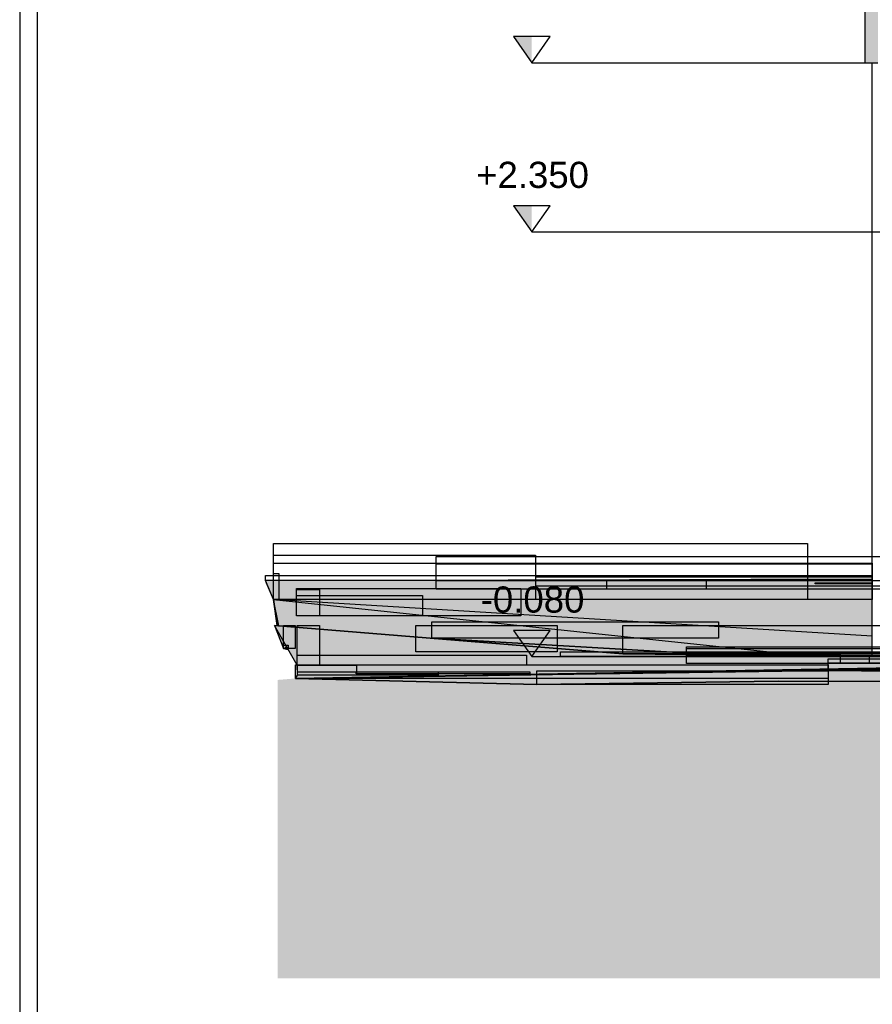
# Model space of a CAD drawing. Header units: metres. Extents: x 0 to 0.84, y 0 to 0.297.
# Tile 1 of 59: x 0.05 to 0.099, y 0.06 to 0.116. Entities that reach past the tile are written whole.
import ezdxf

# ---------------------------------------------------------------- set-up
doc = ezdxf.new("R2010")
doc.units = ezdxf.units.M
doc.header["$XCLIPFRAME"] = 2
doc.linetypes.add('Teckovana 0.5x', pattern=[0.04, 0, -0.04])
for name, color, linetype, lineweight in [('Füllfläche', 7, 'Continuous', 13), ('Maßlinie 1_100', 7, 'Continuous', 25), ('Standard', 7, 'Continuous', 25)]:
    doc.layers.add(name, color=color, linetype=linetype, lineweight=lineweight)
doc.styles.add('ARIAL', font='ARIAL.TTF')
picture_1 = doc.add_image_def('image1.jpg', size_in_pixel=(1024, 1024))

msp = doc.modelspace()

# ---------------------------------------------------------------- hatches: boundary and pattern name
at = {"layer": 'Füllfläche', "linetype": 'Continuous', "lineweight": 25, "true_color": 0xababab, "transparency": 33554687}
msp.add_hatch(color=253, dxfattribs=at).paths.add_polyline_path([(0.064622, 0.078428), (0.064622, 0.061328), (0.514512, 0.061328), (0.514512, 0.080446), (0.480479, 0.080003), (0.407322, 0.078986), (0.406635, 0.078982), (0.364696, 0.078506), (0.326541, 0.07907), (0.295995, 0.07922), (0.258303, 0.079163), (0.184505, 0.079264), (0.17679, 0.078999), (0.130578, 0.078505), (0.109377, 0.078847), (0.095859, 0.078949), (0.065654, 0.07851)])
at = {"layer": 'Maßlinie 1_100', "linetype": 'Continuous', "lineweight": 25, "transparency": 33554687}
for points in [[(0.079188, 0.115299), (0.078138, 0.115299), (0.079188, 0.113799)], [(0.079188, 0.105599), (0.078138, 0.105599), (0.079188, 0.104099)], [(0.079188, 0.081263), (0.078138, 0.081263), (0.079188, 0.079763)]]:
    msp.add_hatch(color=7, dxfattribs=at).paths.add_polyline_path(points)
at = {"layer": 'Standard', "linetype": 'Continuous', "lineweight": 25, "true_color": 0xd8d8d8, "transparency": 33554687}
for points in [[(0.098291, 0.118299), (0.098285, 0.118299), (0.098285, 0.113799), (0.098291, 0.113799)], [(0.099035, 0.118299), (0.098291, 0.118299), (0.098291, 0.113799), (0.099035, 0.113799)]]:
    msp.add_hatch(color=254, dxfattribs=at).paths.add_polyline_path(points)
at = {"layer": 'Standard', "linetype": 'Continuous', "lineweight": 25, "transparency": 33554687}
for color, points in [(7, [(0.098712, 0.113799), (0.09871, 0.113799), (0.09871, 0.105599), (0.098712, 0.105599)]), (7, [(0.098712, 0.105599), (0.09871, 0.105599), (0.09871, 0.079779), (0.098712, 0.079779)]), (7, [(0.063932, 0.084124), (0.095436, 0.083935), (0.09871, 0.083962), (0.09871, 0.084229)]), (7, [(0.073703, 0.083621), (0.063932, 0.084124), (0.063992, 0.083979)]), (7, [(0.079423, 0.083797), (0.095436, 0.083935), (0.063932, 0.084124)]), (7, [(0.073703, 0.083621), (0.079423, 0.083797), (0.063932, 0.084124)]), (7, [(0.073703, 0.083621), (0.063992, 0.083979), (0.064386, 0.08303), (0.09871, 0.082093), (0.09871, 0.082333)]), (7, [(0.064386, 0.08303), (0.09871, 0.082093), (0.09871, 0.082333), (0.09015, 0.082774), (0.064102, 0.083715)]), (7, [(0.064386, 0.08303), (0.09871, 0.082093), (0.09871, 0.082333), (0.09015, 0.082774), (0.064102, 0.083715)]), (7, [(0.073703, 0.083621), (0.09871, 0.082333), (0.09871, 0.08339), (0.079423, 0.083797)]), (7, [(0.079423, 0.083797), (0.09871, 0.08339), (0.09871, 0.083915), (0.095436, 0.083935)]), (7, [(0.095436, 0.083935), (0.09871, 0.083915), (0.09871, 0.083962)]), (7, [(0.064386, 0.08303), (0.09871, 0.080943), (0.09871, 0.082093)]), (7, [(0.064386, 0.08303), (0.095003, 0.079813), (0.095616, 0.079806), (0.095608, 0.079933), (0.097465, 0.079786), (0.09871, 0.079779), (0.09871, 0.080943)]), (7, [(0.064386, 0.08303), (0.07941, 0.080474), (0.089885, 0.07987), (0.095003, 0.079813)]), (7, [(0.064386, 0.08303), (0.064593, 0.081537), (0.064693, 0.081529)]), (7, [(0.065702, 0.082096), (0.064386, 0.08303), (0.064693, 0.081529), (0.064882, 0.081513)]), (7, [(0.064386, 0.08303), (0.065702, 0.082096), (0.078556, 0.080524), (0.07941, 0.080474)]), (7, [(0.09871, 0.082333), (0.09871, 0.083006), (0.09015, 0.082774)]), (7, [(0.09871, 0.082333), (0.09871, 0.083006), (0.09015, 0.082774)]), (7, [(0.065702, 0.082096), (0.064882, 0.081513), (0.072109, 0.080928)]), (7, [(0.065702, 0.082096), (0.072109, 0.080928), (0.073462, 0.080818), (0.078556, 0.080524)]), (9, [(0.065736, 0.079269), (0.065553, 0.080219), (0.064439, 0.081549)]), (7, [(0.084403, 0.079931), (0.064439, 0.081549), (0.072544, 0.080043)]), (7, [(0.065736, 0.079269), (0.065553, 0.080219), (0.064439, 0.081549)]), (7, [(0.072544, 0.080043), (0.064439, 0.081549), (0.065553, 0.080219)]), (7, [(0.06496, 0.080219), (0.06511, 0.080369), (0.064439, 0.081549)]), (7, [(0.073462, 0.080818), (0.084403, 0.079931), (0.089885, 0.07987)]), (7, [(0.06496, 0.080219), (0.06522, 0.080176), (0.06511, 0.080369)]), (7, [(0.08807, 0.079374), (0.065553, 0.080219), (0.065736, 0.079269)]), (7, [(0.08807, 0.079374), (0.072544, 0.080043), (0.065553, 0.080219)]), (7, [(0.084403, 0.079931), (0.080185, 0.080273), (0.079898, 0.079974)]), (7, [(0.084403, 0.079931), (0.080185, 0.080273), (0.079898, 0.079974)]), (7, [(0.08807, 0.079374), (0.080831, 0.079765), (0.072544, 0.080043)]), (7, [(0.080831, 0.079765), (0.084403, 0.079931), (0.072544, 0.080043)]), (7, [(0.08807, 0.079374), (0.079681, 0.079689), (0.079348, 0.079333)]), (7, [(0.08807, 0.079374), (0.079681, 0.079689), (0.079348, 0.079333)]), (7, [(0.08807, 0.079374), (0.079708, 0.079734), (0.079681, 0.079689)]), (7, [(0.08807, 0.079374), (0.079708, 0.079734), (0.079681, 0.079689)]), (7, [(0.08807, 0.079374), (0.080831, 0.079765), (0.079754, 0.079801), (0.079708, 0.079734)]), (7, [(0.08807, 0.079374), (0.080831, 0.079765), (0.079754, 0.079801), (0.079708, 0.079734)]), (7, [(0.080831, 0.079765), (0.084403, 0.079931), (0.079898, 0.079974), (0.079754, 0.079801)]), (7, [(0.080831, 0.079765), (0.084403, 0.079931), (0.079898, 0.079974), (0.079754, 0.079801)]), (7, [(0.091289, 0.07982), (0.084403, 0.079931), (0.080831, 0.079765)]), (7, [(0.08807, 0.079374), (0.091289, 0.07982), (0.080831, 0.079765)]), (7, [(0.096476, 0.079796), (0.084403, 0.079931), (0.091289, 0.07982), (0.09649, 0.079791)]), (7, [(0.100035, 0.07928), (0.091289, 0.07982), (0.08807, 0.079374)]), (7, [(0.100035, 0.07928), (0.101134, 0.079765), (0.091289, 0.07982)]), (7, [(0.110377, 0.079301), (0.065654, 0.07851), (0.110354, 0.079208), (0.110388, 0.079209)]), (7, [(0.110354, 0.079208), (0.065654, 0.07851), (0.096188, 0.078954), (0.103193, 0.078863), (0.109684, 0.078924), (0.110363, 0.079092)]), (7, [(0.08807, 0.079374), (0.065736, 0.079269), (0.078887, 0.078744), (0.084211, 0.078838)]), (7, [(0.065763, 0.0787), (0.06912, 0.078774), (0.065736, 0.079269)]), (7, [(0.065736, 0.079269), (0.06912, 0.078774), (0.075724, 0.078688), (0.078887, 0.078744)]), (7, [(0.08807, 0.079374), (0.079348, 0.079333), (0.078808, 0.078747), (0.078887, 0.078744), (0.084211, 0.078838)]), (7, [(0.08807, 0.079374), (0.079348, 0.079333), (0.078808, 0.078747), (0.078887, 0.078744), (0.084211, 0.078838)]), (7, [(0.08807, 0.079374), (0.084211, 0.078838), (0.093015, 0.078994)]), (7, [(0.100035, 0.07928), (0.08807, 0.079374), (0.093015, 0.078994), (0.097403, 0.079072)]), (7, [(0.110377, 0.079301), (0.095594, 0.07904), (0.097547, 0.079008), (0.110354, 0.079208), (0.110388, 0.079209)]), (7, [(0.110377, 0.079301), (0.095594, 0.07904), (0.097547, 0.079008), (0.110354, 0.079208), (0.110388, 0.079209)]), (7, [(0.11016, 0.079394), (0.100035, 0.07928), (0.097403, 0.079072), (0.104427, 0.079196)]), (7, [(0.065654, 0.07851), (0.079486, 0.078166), (0.096188, 0.078954)]), (7, [(0.065763, 0.0787), (0.065654, 0.07851), (0.073711, 0.078653)]), (7, [(0.06912, 0.078774), (0.065763, 0.0787), (0.073711, 0.078653), (0.075724, 0.078688)]), (7, [(0.078887, 0.078744), (0.078808, 0.078747), (0.078804, 0.078743)]), (7, [(0.078887, 0.078744), (0.078808, 0.078747), (0.078804, 0.078743)]), (7, [(0.079486, 0.078166), (0.093312, 0.07836), (0.096188, 0.078954)]), (7, [(0.096188, 0.078954), (0.093312, 0.07836), (0.110651, 0.078281)]), (7, [(0.096188, 0.078954), (0.110541, 0.078745), (0.130578, 0.078505)]), (7, [(0.096188, 0.078954), (0.110651, 0.078281), (0.110541, 0.078745)])]:
    msp.add_hatch(color=color, dxfattribs=at).paths.add_polyline_path(points)
at = {"layer": 'Standard', "linetype": 'Continuous', "lineweight": 25, "true_color": 0xb9b9b9, "transparency": 33554687}
for points in [[(0.063932, 0.084124), (0.09871, 0.083915), (0.09871, 0.084229)], [(0.063932, 0.084124), (0.064386, 0.08303), (0.09871, 0.082093), (0.09871, 0.082333)], [(0.063932, 0.084124), (0.09871, 0.08339), (0.09871, 0.083915)], [(0.08807, 0.079374), (0.072544, 0.080043), (0.065553, 0.080219)], [(0.08807, 0.079374), (0.065553, 0.080219), (0.065736, 0.079269)], [(0.080831, 0.079765), (0.084403, 0.079931), (0.072544, 0.080043)], [(0.08807, 0.079374), (0.080831, 0.079765), (0.072544, 0.080043)], [(0.110377, 0.079301), (0.065654, 0.07851), (0.110354, 0.079208), (0.110388, 0.079209)], [(0.110354, 0.079208), (0.065654, 0.07851), (0.096188, 0.078954), (0.103193, 0.078863), (0.109684, 0.078924), (0.110363, 0.079092)], [(0.08807, 0.079374), (0.065736, 0.079269), (0.078887, 0.078744), (0.084211, 0.078838)], [(0.065736, 0.079269), (0.06912, 0.078774), (0.075724, 0.078688), (0.078887, 0.078744)], [(0.065763, 0.0787), (0.065654, 0.07851), (0.073711, 0.078653)], [(0.06912, 0.078774), (0.065763, 0.0787), (0.073711, 0.078653), (0.075724, 0.078688)]]:
    msp.add_hatch(color=9, dxfattribs=at).paths.add_polyline_path(points)
at = {"layer": 'Standard', "linetype": 'Continuous', "lineweight": 25, "true_color": 0xbababa, "transparency": 33554687}
for points in [[(0.063932, 0.084124), (0.09871, 0.082333), (0.09871, 0.08339)], [(0.065763, 0.0787), (0.06912, 0.078774), (0.065736, 0.079269)]]:
    msp.add_hatch(color=9, dxfattribs=at).paths.add_polyline_path(points)
at = {"layer": 'Standard', "linetype": 'Continuous', "lineweight": 25, "true_color": 0xaaaaaa, "transparency": 33554687}
for points in [[(0.064386, 0.08303), (0.065702, 0.082096), (0.078556, 0.080524), (0.07941, 0.080474)], [(0.065702, 0.082096), (0.064386, 0.08303), (0.064693, 0.081529), (0.064882, 0.081513)], [(0.064386, 0.08303), (0.064593, 0.081537), (0.064693, 0.081529)], [(0.064386, 0.08303), (0.07941, 0.080474), (0.089885, 0.07987), (0.095003, 0.079813)], [(0.064386, 0.08303), (0.095003, 0.079813), (0.096476, 0.079796), (0.097385, 0.079786), (0.09871, 0.079779), (0.09871, 0.080943)], [(0.064386, 0.08303), (0.09871, 0.080943), (0.09871, 0.082093)], [(0.065702, 0.082096), (0.064882, 0.081513), (0.072109, 0.080928)], [(0.065702, 0.082096), (0.072109, 0.080928), (0.073462, 0.080818), (0.078556, 0.080524)], [(0.06496, 0.080219), (0.06511, 0.080369), (0.064439, 0.081549)], [(0.073462, 0.080818), (0.084403, 0.079931), (0.089885, 0.07987)], [(0.06496, 0.080219), (0.06522, 0.080176), (0.06511, 0.080369)], [(0.091289, 0.07982), (0.084403, 0.079931), (0.080831, 0.079765)], [(0.08807, 0.079374), (0.091289, 0.07982), (0.080831, 0.079765)], [(0.084403, 0.079931), (0.091289, 0.07982), (0.097385, 0.079786)], [(0.100035, 0.07928), (0.091289, 0.07982), (0.08807, 0.079374)], [(0.100035, 0.07928), (0.101134, 0.079765), (0.091289, 0.07982)], [(0.08807, 0.079374), (0.084211, 0.078838), (0.093015, 0.078994)], [(0.100035, 0.07928), (0.08807, 0.079374), (0.093015, 0.078994), (0.097403, 0.079072)], [(0.11016, 0.079394), (0.100035, 0.07928), (0.097403, 0.079072), (0.104427, 0.079196)], [(0.065654, 0.07851), (0.079486, 0.078166), (0.096188, 0.078954)], [(0.079486, 0.078166), (0.093312, 0.07836), (0.096188, 0.078954)], [(0.096188, 0.078954), (0.093312, 0.07836), (0.110651, 0.078281)], [(0.096188, 0.078954), (0.110651, 0.078281), (0.110541, 0.078745)], [(0.096188, 0.078954), (0.110541, 0.078745), (0.130578, 0.078505)]]:
    msp.add_hatch(color=253, dxfattribs=at).paths.add_polyline_path(points)
at = {"layer": 'Standard', "linetype": 'Continuous', "lineweight": 25, "true_color": 0xbcbcbc, "transparency": 33554687}
for points in [[(0.072544, 0.080043), (0.064439, 0.081549), (0.065553, 0.080219)], [(0.084403, 0.079931), (0.064439, 0.081549), (0.072544, 0.080043)]]:
    msp.add_hatch(color=9, dxfattribs=at).paths.add_polyline_path(points)
at = {"layer": 'Standard', "linetype": 'Continuous', "lineweight": 25, "true_color": 0x474747, "transparency": 33554687}
for points in [[(0.095608, 0.079933), (0.095616, 0.079806), (0.096476, 0.079796), (0.097385, 0.079786), (0.097465, 0.079786)], [(0.096476, 0.079796), (0.09649, 0.079791), (0.097385, 0.079786)]]:
    msp.add_hatch(color=49, dxfattribs=at).paths.add_polyline_path(points)

# ---------------------------------------------------------------- linework, layer by layer
at = {"layer": 'Maßlinie 1_100', "color": 7, "linetype": 'Continuous', "lineweight": 25, "transparency": 33554687}
for p, q in [((0.080237, 0.115299), (0.078138, 0.115299)), ((0.078138, 0.115299), (0.079188, 0.113799)), ((0.079188, 0.113799), (0.080237, 0.115299)), ((0.079188, 0.113799), (0.079188, 0.113799)), ((0.079188, 0.113799), (0.079188, 0.113799)), ((0.079188, 0.113799), (0.079188, 0.113799)), ((0.079188, 0.113799), (0.079188, 0.113799)), ((0.080237, 0.105599), (0.078138, 0.105599)), ((0.078138, 0.105599), (0.079188, 0.104099)), ((0.079188, 0.104099), (0.080237, 0.105599)), ((0.079188, 0.104099), (0.079188, 0.104099)), ((0.079188, 0.104099), (0.079188, 0.104099)), ((0.079188, 0.104099), (0.079188, 0.104099)), ((0.079188, 0.104099), (0.079188, 0.104099)), ((0.080237, 0.081263), (0.078138, 0.081263)), ((0.078138, 0.081263), (0.079188, 0.079763)), ((0.079188, 0.079763), (0.080237, 0.081263)), ((0.079188, 0.079763), (0.079188, 0.079763)), ((0.079188, 0.079763), (0.079188, 0.079763)), ((0.079188, 0.079763), (0.079188, 0.079763)), ((0.079188, 0.079763), (0.079188, 0.079763))]:
    msp.add_line(p, q, dxfattribs=at)
at = {"layer": 'Maßlinie 1_100', "color": 7, "linetype": 'Teckovana 0.5x', "lineweight": 25, "transparency": 33554687}
for p, q in [((0.079188, 0.113799), (0.09871, 0.113799)), ((0.079188, 0.104099), (0.11746, 0.104099)), ((0.079188, 0.079763), (0.099438, 0.079763))]:
    msp.add_line(p, q, dxfattribs=at)
at = {"layer": 'Standard', "color": 7, "linetype": 'Continuous', "lineweight": 25, "transparency": 33554687}
for p, q in [((0.098285, 0.118299), (0.098285, 0.113799)), ((0.098285, 0.113799), (0.098291, 0.113799)), ((0.098291, 0.113799), (0.099035, 0.113799)), ((0.09871, 0.105599), (0.09871, 0.113799)), ((0.09871, 0.079779), (0.09871, 0.105599)), ((0.063932, 0.084124), (0.063926, 0.084124)), ((0.063932, 0.084124), (0.09871, 0.084229)), ((0.063932, 0.084124), (0.09871, 0.084229)), ((0.064386, 0.08303), (0.063932, 0.084124)), ((0.063992, 0.083979), (0.063932, 0.084124)), ((0.064386, 0.08303), (0.063992, 0.083979)), ((0.064593, 0.081537), (0.064386, 0.08303)), ((0.064693, 0.081529), (0.064386, 0.08303)), ((0.064386, 0.08303), (0.064593, 0.081537)), ((0.064693, 0.081529), (0.064386, 0.08303)), ((0.064439, 0.081549), (0.06496, 0.080219)), ((0.065736, 0.079269), (0.064439, 0.081549)), ((0.084403, 0.079931), (0.064439, 0.081549)), ((0.064439, 0.081549), (0.06496, 0.080219)), ((0.065736, 0.079269), (0.064439, 0.081549)), ((0.064439, 0.081549), (0.084403, 0.079931)), ((0.089885, 0.07987), (0.073462, 0.080818)), ((0.073462, 0.080818), (0.089885, 0.07987)), ((0.06496, 0.080219), (0.06522, 0.080176)), ((0.06522, 0.080176), (0.06496, 0.080219)), ((0.084403, 0.079931), (0.097385, 0.079786)), ((0.096476, 0.079796), (0.084403, 0.079931)), ((0.101134, 0.079765), (0.091289, 0.07982)), ((0.091289, 0.07982), (0.101134, 0.079765)), ((0.097385, 0.079786), (0.096476, 0.079796)), ((0.110377, 0.079301), (0.065654, 0.07851)), ((0.065654, 0.07851), (0.110377, 0.079301)), ((0.110354, 0.079208), (0.065654, 0.07851)), ((0.065654, 0.07851), (0.110354, 0.079208)), ((0.065763, 0.0787), (0.065736, 0.079269)), ((0.065763, 0.0787), (0.065736, 0.079269)), ((0.096188, 0.078954), (0.065654, 0.07851)), ((0.096188, 0.078954), (0.065654, 0.07851)), ((0.065654, 0.07851), (0.065763, 0.0787)), ((0.065654, 0.07851), (0.065763, 0.0787)), ((0.065654, 0.07851), (0.079486, 0.078166)), ((0.079486, 0.078166), (0.065654, 0.07851)), ((0.130578, 0.078505), (0.096188, 0.078954)), ((0.130578, 0.078505), (0.096188, 0.078954)), ((0.093312, 0.07836), (0.079486, 0.078166)), ((0.079486, 0.078166), (0.093312, 0.07836)), ((0.093312, 0.07836), (0.110651, 0.078281)), ((0.110651, 0.078281), (0.093312, 0.07836))]:
    msp.add_line(p, q, dxfattribs=at)
at = {"layer": 'Standard', "color": 254, "linetype": 'Continuous', "lineweight": 25, "true_color": 0xc4c4ff, "transparency": 33554687}
for points in [[(0.04984, 0.028599), (0.51774, 0.028599), (0.51774, 0.232599), (0.04984, 0.232599), (0.04984, 0.028599)], [(0.05084, 0.029599), (0.51674, 0.029599), (0.51674, 0.231599), (0.05084, 0.231599), (0.05084, 0.029599)]]:
    msp.add_lwpolyline(points, dxfattribs=at)

# ---------------------------------------------------------------- texts
at = {"layer": 'Maßlinie 1_100', "color": 7, "linetype": 'Continuous', "lineweight": 13, "transparency": 33554687, "char_height": 0.0015, "attachment_point": 7, "style": 'ARIAL'}
for s, insert, width in [('\\W1.00;+2.350', (0.076004, 0.106599), 0.00721322), ('\\W1.00;-0.080', (0.076267, 0.082263), 0.00668712)]:
    msp.add_mtext(s, dxfattribs=dict(at, insert=insert, width=width))

# ---------------------------------------------------------------- pictures from other files: only their frames are drawn
at = {"layer": 'Standard', "color": 7, "linetype": 'Continuous', "lineweight": 25, "transparency": 33554687}
image = msp.add_image(picture_1, insert=(0.064386, 0.08303), size_in_units=(0.030617, 0.003217), dxfattribs=at)
image = msp.add_image(picture_1, insert=(0.064386, 0.08303), size_in_units=(0.015024, 0.002556), dxfattribs=at)
image = msp.add_image(picture_1, insert=(0.073703, 0.083621), size_in_units=(0.034718, 0.001886), dxfattribs=at)
image = msp.add_image(picture_1, insert=(0.064386, 0.08303), size_in_units=(0.034324, 0.002087), dxfattribs=at)
image = msp.add_image(picture_1, insert=(0.073703, 0.083621), size_in_units=(0.025007, 0.001464), dxfattribs=at)
image = msp.add_image(picture_1, insert=(0.063932, 0.084124), size_in_units=(0.034778, 0.000294), dxfattribs=at)
image = msp.add_image(picture_1, insert=(0.064386, 0.08303), size_in_units=(0.000306, 0.001502), dxfattribs=at)
image = msp.add_image(picture_1, insert=(0.073703, 0.083621), size_in_units=(0.009771, 0.000503), dxfattribs=at)
image = msp.add_image(picture_1, insert=(0.073703, 0.083621), size_in_units=(0.015492, 0.000503), dxfattribs=at)
image = msp.add_image(picture_1, insert=(0.079423, 0.083797), size_in_units=(0.019287, 0.000545), dxfattribs=at)
image = msp.add_image(picture_1, insert=(0.079423, 0.083797), size_in_units=(0.031505, 0.000327), dxfattribs=at)
image = msp.add_image(picture_1, insert=(0.065702, 0.082096), size_in_units=(0.012854, 0.001572), dxfattribs=at)
image = msp.add_image(picture_1, insert=(0.065702, 0.082096), size_in_units=(0.001316, 0.001517), dxfattribs=at)
image = msp.add_image(picture_1, insert=(0.095436, 0.083935), size_in_units=(0.003274, 0.0000473), dxfattribs=at)
image = msp.add_image(picture_1, insert=(0.064386, 0.08303), size_in_units=(0.034324, 0.003251), dxfattribs=at)
image.set_boundary_path([(-0.5, 1023.51), (912.91, 2036.784), (931.19, 2038.94), (930.97, 1998.917), (986.37, 2045.32), (1023.5, 2047.49), (1023.5, 1680.75), (-0.5, 1023.51)])
image = msp.add_image(picture_1, insert=(0.065702, 0.082096), size_in_units=(0.007227, 0.001169), dxfattribs=at)
image = msp.add_image(picture_1, insert=(0.06496, 0.080219), size_in_units=(0.000672, 0.00133), dxfattribs=at)
image = msp.add_image(picture_1, insert=(0.065736, 0.079269), size_in_units=(0.001297, 0.00228), dxfattribs=at)
image = msp.add_image(picture_1, insert=(0.072544, 0.080043), size_in_units=(0.008106, 0.001506), dxfattribs=at)
image = msp.add_image(picture_1, insert=(0.073462, 0.080818), size_in_units=(0.016424, 0.000948), dxfattribs=at)
image = msp.add_image(picture_1, insert=(0.084403, 0.079931), size_in_units=(0.019964, 0.001618), dxfattribs=at)
image = msp.add_image(picture_1, insert=(0.06496, 0.080219), size_in_units=(0.00026, 0.000193), dxfattribs=at)
image = msp.add_image(picture_1, insert=(0.08807, 0.079374), size_in_units=(0.022517, 0.00095), dxfattribs=at)
image = msp.add_image(picture_1, insert=(0.08807, 0.079374), size_in_units=(0.022517, 0.000845), dxfattribs=at)
image = msp.add_image(picture_1, insert=(0.065736, 0.079269), size_in_units=(0.013151, 0.000581), dxfattribs=at)
image = msp.add_image(picture_1, insert=(0.080831, 0.079765), size_in_units=(0.011859, 0.000278), dxfattribs=at)
image = msp.add_image(picture_1, insert=(0.08807, 0.079374), size_in_units=(0.015525, 0.000669), dxfattribs=at)
image = msp.add_image(picture_1, insert=(0.08807, 0.079374), size_in_units=(0.022334, 0.00063), dxfattribs=at)
image = msp.add_image(picture_1, insert=(0.08807, 0.079374), size_in_units=(0.008804, 0.000536), dxfattribs=at)
image = msp.add_image(picture_1, insert=(0.08807, 0.079374), size_in_units=(0.010459, 0.000446), dxfattribs=at)
image = msp.add_image(picture_1, insert=(0.091289, 0.07982), size_in_units=(0.010459, 0.000166), dxfattribs=at)
image = msp.add_image(picture_1, insert=(0.096188, 0.078954), size_in_units=(0.014463, 0.000673), dxfattribs=at)
image = msp.add_image(picture_1, insert=(0.096188, 0.078954), size_in_units=(0.017339, 0.000673), dxfattribs=at)
image = msp.add_image(picture_1, insert=(0.096476, 0.079796), size_in_units=(0.012087, 0.00014), dxfattribs=at)
image = msp.add_image(picture_1, insert=(0.065654, 0.07851), size_in_units=(0.030534, 0.000788), dxfattribs=at)
image = msp.add_image(picture_1, insert=(0.065763, 0.0787), size_in_units=(0.003384, 0.000569), dxfattribs=at)
image = msp.add_image(picture_1, insert=(0.096188, 0.078954), size_in_units=(0.034389, 0.000449), dxfattribs=at)
image = msp.add_image(picture_1, insert=(0.065763, 0.0787), size_in_units=(0.008057, 0.00019), dxfattribs=at)
image = msp.add_image(picture_1, insert=(0.06912, 0.078774), size_in_units=(0.009961, 0.000122), dxfattribs=at)
image = msp.add_image(picture_1, insert=(0.079486, 0.078166), size_in_units=(0.016702, 0.000788), dxfattribs=at)

doc.saveas('drawing.dxf')
